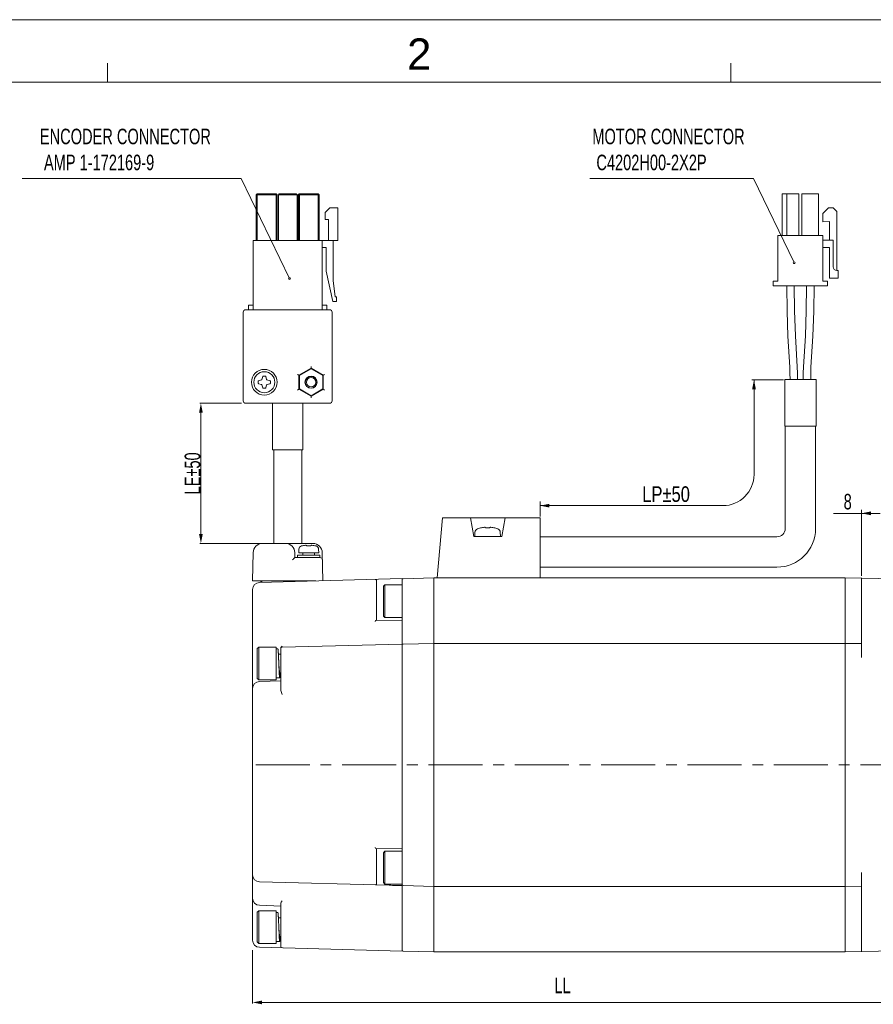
# Model space of a CAD drawing. Header units: millimetres. Extents: x -38 to 382, y -25 to 272.
# Tile 3 of 7: x 58 to 195, y 114 to 272. Entities that reach past the tile are written whole.
import ezdxf
from ezdxf.enums import TextEntityAlignment as Align

# ---------------------------------------------------------------- set-up
doc = ezdxf.new("R2010")
doc.units = ezdxf.units.MM
doc.header["$LTSCALE"] = 23.1
doc.linetypes.add('CENTER', pattern=[0.6, 0.375, -0.075, 0.075, -0.075])
doc.layers.get('0').update_dxf_attribs({"linetype": 'CONTINUOUS'})
for name, color, linetype in [('02___PRT_ALL_AXES', 7, 'CONTINUOUS'), ('06___PRT_ALL_SURFS', 7, 'CONTINUOUS'), ('7_ALL_FEATURES', 7, 'CONTINUOUS'), ('AXS', 7, 'CONTINUOUS'), ('DEFAULT_1', 7, 'CENTER')]:
    doc.layers.add(name, color=color, linetype=linetype)
doc.styles.get("Standard").update_dxf_attribs({"font": 'txt', "width": 0.7})
doc.styles.add('TEXTSTYLE_0', font='txt', dxfattribs={"width": 0.8})

# ---------------------------------------------------------------- blocks, each defined once
blk = doc.blocks.new('_FILLED')
at = {"color": 0, "linetype": 'ByBlock'}
blk.add_solid([(0, 0), (-1, 0.2), (-1, -0.2)], dxfattribs=at)

msp = doc.modelspace()

# ---------------------------------------------------------------- linework, layer by layer
at = {"color": 7, "linetype": 'Continuous', "lineweight": 13}
for p, q in [((-37.7227, 272.1994), (382.2773, 272.1994)), ((72.2773, 262.1994), (72.2773, 265.1994)), ((172.2773, 262.1994), (172.2773, 265.1994)), ((-27.7227, 262.1994), (372.2773, 262.1994)), ((96.2597, 244.2471), (96.1097, 244.0971)), ((96.1097, 236.7471), (96.1097, 244.0971)), ((96.2597, 244.0971), (96.1847, 244.1721)), ((96.2597, 244.2471), (99.3347, 244.2471)), ((96.2597, 236.7471), (96.2597, 244.0971)), ((96.2597, 244.0971), (99.3347, 244.0971)), ((99.4847, 244.0971), (99.3347, 244.2471)), ((99.4097, 244.1721), (99.3347, 244.0971)), ((99.3347, 236.7471), (99.3347, 244.0971)), ((99.4847, 236.7471), (99.4847, 244.0971)), ((99.6722, 244.0971), (99.8222, 244.2471)), ((99.6722, 244.0971), (102.6722, 244.0971)), ((99.8223, 244.2471), (102.5221, 244.2471)), ((102.6722, 244.0971), (102.5222, 244.2471)), ((103.0097, 244.2471), (102.8597, 244.0971)), ((102.8597, 236.7471), (102.8597, 244.0971)), ((103.0097, 244.0971), (102.9347, 244.1721)), ((103.0097, 244.2471), (106.0847, 244.2471)), ((103.0097, 236.7471), (103.0097, 244.0971)), ((103.0097, 244.0971), (106.0847, 244.0971)), ((103.0472, 244.0971), (103.1972, 244.2471)), ((106.0472, 244.0971), (105.8972, 244.2471)), ((106.2347, 244.0971), (106.0847, 244.2471)), ((106.1597, 244.1721), (106.0847, 244.0971)), ((106.0847, 236.7471), (106.0847, 244.0971)), ((106.2347, 236.7471), (106.2347, 244.0971)), ((107.9222, 241.9922), (107.1722, 241.2422)), ((109.1972, 241.9922), (107.9222, 241.9922)), ((109.1972, 236.7422), (109.1972, 241.9922)), ((107.1722, 241.2422), (107.1722, 240.1172)), ((107.1722, 240.1172), (107.6972, 240.1172)), ((107.6972, 240.1172), (107.6972, 236.7422)), ((95.6222, 225.6471), (95.6222, 236.7471)), ((95.6222, 236.7471), (106.7222, 236.7471)), ((106.7222, 225.6471), (106.7222, 236.7471)), ((106.7222, 236.7422), (109.1972, 236.7422)), ((106.7222, 235.6172), (107.3222, 235.6172)), ((107.3222, 235.6172), (107.3222, 231.8672)), ((108.4472, 230.3672), (108.4472, 236.7422)), ((107.3222, 231.8672), (108.3945, 226.9922)), ((108.7695, 227.7422), (108.4472, 230.3672)), ((108.9945, 227.7422), (108.7695, 227.7422)), ((108.9945, 226.9922), (108.9945, 227.7422)), ((94.8722, 225.6471), (94.8722, 226.3971)), ((94.8722, 226.3971), (95.6222, 226.3971)), ((106.7222, 226.3971), (107.4722, 226.3971)), ((107.4722, 226.3971), (107.4722, 225.6471)), ((108.3945, 226.9922), (108.9945, 226.9922)), ((94.0472, 211.0221), (94.0472, 225.2721)), ((94.4222, 225.6471), (107.9222, 225.6471)), ((108.2972, 225.2721), (108.2972, 211.0221)), ((97.0472, 214.4502), (97.1789, 214.9415)), ((97.2513, 214.9971), (97.5931, 214.9971)), ((97.6655, 214.9415), (97.7972, 214.4502)), ((102.9736, 215.1471), (104.9222, 216.2721)), ((102.9736, 212.8971), (102.9736, 215.1471)), ((104.9222, 216.2721), (106.8707, 215.1471)), ((106.8707, 215.1471), (106.8707, 212.8971)), ((96.4472, 213.8512), (96.4472, 214.193)), ((96.5028, 214.2655), (96.9942, 214.3971)), ((96.5028, 213.7788), (96.9942, 213.6471)), ((97.1789, 213.1027), (97.0472, 213.5941)), ((97.6655, 213.1027), (97.7972, 213.5941)), ((97.8502, 214.3971), (98.3416, 214.2655)), ((98.3416, 213.7788), (97.8502, 213.6471)), ((98.3972, 214.193), (98.3972, 213.8512)), ((180.7285, 214.3975), (175.6455, 214.3975)), ((176.0035, 199.2153), (176.0035, 214.3975)), ((180.9285, 206.9721), (180.9285, 214.4721)), ((185.9535, 214.4721), (180.9285, 214.4721)), ((185.9535, 206.9721), (185.9535, 214.4721)), ((97.5931, 213.0471), (97.2513, 213.0471)), ((104.9222, 211.7721), (102.9736, 212.8971)), ((106.8707, 212.8971), (104.9222, 211.7721)), ((93.7597, 210.6471), (87.0643, 210.6471)), ((94.4222, 210.6471), (107.9222, 210.6471)), ((87.2443, 189.6471), (87.2443, 209.1471)), ((185.9535, 206.9721), (180.9285, 206.9721)), ((181.0035, 190.5278), (181.0035, 206.9721)), ((185.8785, 190.5278), (185.8785, 206.9721)), ((98.9222, 203.1471), (98.9222, 188.1471)), ((103.4222, 203.1471), (103.4222, 188.1471)), ((141.6722, 194.8952), (141.6722, 192.4577)), ((141.6722, 194.2153), (171.0035, 194.2153)), ((188.7366, 192.9831), (196.2722, 192.9831)), ((193.2722, 193.5321), (193.2722, 182.9309)), ((131.2272, 189.97), (131.1898, 189.2577)), ((132.0898, 190.6562), (131.6065, 190.4969)), ((132.1642, 190.6626), (132.1498, 190.6602)), ((132.1798, 190.6653), (132.1628, 190.6624)), ((132.1974, 190.6685), (132.1781, 190.665)), ((132.2167, 190.6722), (132.1955, 190.6682)), ((132.2374, 190.6762), (132.2146, 190.6718)), ((132.2671, 190.6821), (132.235, 190.6757)), ((132.7926, 190.7425), (132.7926, 190.7425)), ((132.8443, 190.7225), (132.7926, 190.7425)), ((132.9034, 190.6913), (132.844, 190.7226)), ((132.9412, 190.6656), (132.9031, 190.6914)), ((132.9742, 190.6605), (132.9517, 190.6635)), ((133.0026, 190.6584), (132.9736, 190.6606)), ((133.0019, 190.6584), (133.0009, 190.6584)), ((133.036, 190.6574), (133.0026, 190.6584)), ((133.0728, 190.6579), (133.0349, 190.6574)), ((133.1316, 190.66), (133.0703, 190.6578)), ((133.2031, 190.6614), (133.1307, 190.6599)), ((133.2551, 190.6617), (133.2024, 190.6614)), ((133.3086, 190.6614), (133.2551, 190.6617)), ((133.3801, 190.6599), (133.3077, 190.6614)), ((133.4398, 190.6578), (133.3794, 190.6599)), ((133.4752, 190.6574), (133.4741, 190.6574)), ((133.5372, 190.6606), (133.5082, 190.6584)), ((133.5584, 190.6635), (133.5365, 190.6606)), ((133.5711, 190.6661), (133.5584, 190.6635)), ((133.6072, 190.6916), (133.5689, 190.6656)), ((133.6664, 190.7227), (133.607, 190.6914)), ((133.7175, 190.7425), (133.6661, 190.7226)), ((133.7637, 190.7498), (133.7763, 190.7493)), ((133.7763, 190.7493), (133.7763, 190.7493)), ((133.9276, 190.7334), (133.7767, 190.7492)), ((134.2639, 190.6779), (134.243, 190.6821)), ((134.4204, 190.6562), (134.9036, 190.4969)), ((135.283, 189.97), (135.3203, 189.2577)), ((98.2597, 188.1471), (87.0643, 188.1471)), ((97.126, 188.1471), (105.2184, 188.1471)), ((141.6722, 189.2153), (179.691, 189.2153)), ((95.6262, 186.6733), (95.5472, 182.1471)), ((102.3229, 186.6733), (102.3365, 185.8971)), ((102.9651, 187.2276), (102.9347, 186.6471)), ((102.9347, 186.6471), (106.1597, 186.6471)), ((103.498, 187.7825), (103.4678, 187.7769)), ((103.5387, 187.7904), (103.4966, 187.7823)), ((103.5592, 187.7945), (103.5387, 187.7904)), ((104.1371, 187.8346), (104.0848, 187.8549)), ((104.1951, 187.804), (104.1369, 187.8347)), ((104.2335, 187.7779), (104.1949, 187.8041)), ((104.2335, 187.7779), (104.2289, 187.7791)), ((104.2467, 187.7752), (104.2334, 187.778)), ((104.2334, 187.778), (104.2335, 187.7779)), ((104.2778, 187.7705), (104.2459, 187.7754)), ((104.3147, 187.7679), (104.277, 187.7707)), ((104.354, 187.7678), (104.3128, 187.7679)), ((104.368, 187.7685), (104.3535, 187.7678)), ((104.4192, 187.7708), (104.354, 187.7678)), ((104.4881, 187.7727), (104.4185, 187.7708)), ((104.5472, 187.7732), (104.4875, 187.7727)), ((104.6076, 187.7727), (104.5472, 187.7732)), ((104.6765, 187.7708), (104.6069, 187.7727)), ((104.7424, 187.7678), (104.6759, 187.7708)), ((104.7816, 187.7679), (104.7409, 187.7678)), ((104.8182, 187.7707), (104.7806, 187.7679)), ((104.8489, 187.7754), (104.8174, 187.7707)), ((104.861, 187.778), (104.8489, 187.7754)), ((104.861, 187.778), (104.8608, 187.7779)), ((104.8997, 187.8043), (104.8609, 187.7779)), ((104.9577, 187.8348), (104.8995, 187.8041)), ((105.0096, 187.8549), (104.9575, 187.8347)), ((105.0559, 187.8622), (105.0684, 187.8617)), ((105.0685, 187.8617), (105.0684, 187.8617)), ((105.2212, 187.8456), (105.0688, 187.8617)), ((105.5575, 187.79), (105.5352, 187.7945)), ((105.598, 187.7822), (105.5561, 187.7903)), ((105.6279, 187.7767), (105.598, 187.7822)), ((105.6286, 187.7766), (105.6139, 187.7793)), ((105.6701, 187.7685), (105.6279, 187.7767)), ((105.6775, 187.7672), (105.6702, 187.7685)), ((106.1293, 187.2276), (106.1597, 186.6471)), ((106.7969, 182.1663), (106.7182, 186.6733)), ((102.3364, 185.8971), (106.3632, 185.8971)), ((102.7472, 185.9721), (102.7472, 186.1971)), ((106.2722, 186.2721), (102.8222, 186.2721)), ((106.3472, 185.9721), (106.3472, 186.1971)), ((141.6722, 184.3403), (179.691, 184.3403)), ((95.5472, 182.1471), (105.6999, 182.1471)), ((96.6427, 181.9004), (119.5472, 182.5002)), ((97.0472, 182.1471), (97.0472, 181.911)), ((115.4222, 182.1612), (115.4222, 175.8643)), ((119.5472, 122.7402), (119.5472, 182.5002)), ((124.6472, 182.6202), (119.6934, 182.4964)), ((124.6472, 122.6202), (124.6472, 182.6202)), ((190.6472, 182.6202), (124.6472, 182.6202)), ((190.6472, 182.6202), (198.8972, 182.4762)), ((190.6472, 182.6202), (190.6472, 122.6202)), ((193.2722, 169.8692), (193.2722, 182.5744)), ((95.5472, 124.4646), (95.5472, 180.7758)), ((116.5472, 181.2702), (116.7722, 181.4952)), ((116.5472, 181.2701), (116.5472, 176.4703)), ((116.7722, 181.4952), (116.7722, 176.2452)), ((119.5472, 175.7202), (115.4222, 175.8643)), ((116.5472, 176.4702), (116.7722, 176.2452)), ((96.2972, 171.2952), (96.5222, 171.5202)), ((96.2972, 171.2951), (96.2972, 166.4953)), ((96.5222, 171.5202), (96.5222, 166.2702)), ((100.0472, 164.8469), (100.0472, 171.2796)), ((100.2663, 171.4953), (119.5472, 172.0002)), ((124.6472, 172.1202), (119.6934, 171.9964)), ((190.6472, 172.1202), (124.6472, 172.1202)), ((193.2722, 172.1202), (190.6472, 172.0744)), ((96.2972, 166.4952), (96.5222, 166.2702)), ((100.0472, 166.1273), (96.6329, 166.0081)), ((95.5097, 161.6202), (95.5097, 143.6202)), ((95.5097, 161.6202), (95.5472, 161.6202)), ((95.5097, 143.6202), (95.5472, 143.6202)), ((115.4222, 139.1262), (119.5472, 139.2702)), ((115.4222, 139.1262), (115.4222, 133.5792)), ((116.5472, 138.5202), (116.7722, 138.7452)), ((116.5472, 138.5201), (116.5472, 133.7203)), ((116.7722, 138.7452), (116.7722, 133.4952)), ((193.2722, 122.666), (193.2722, 135.3712)), ((96.6427, 133.84), (117.4398, 133.2954)), ((116.5472, 133.7202), (116.7722, 133.4952)), ((119.6934, 133.244), (124.6472, 133.1202)), ((190.6472, 133.1202), (124.6472, 133.1202)), ((190.6472, 133.166), (193.2722, 133.1202)), ((96.6329, 130.0823), (100.0472, 129.9631)), ((100.0472, 123.47), (100.0472, 130.3594)), ((96.2972, 128.9952), (96.5222, 129.2202)), ((96.2972, 128.9951), (96.2972, 124.1953)), ((96.5222, 129.2202), (96.5222, 123.9702)), ((96.2972, 124.1952), (96.5222, 123.9702)), ((96.6427, 123.34), (119.5472, 122.7402)), ((95.5472, 122.8861), (95.5472, 114.3152)), ((124.6472, 122.6202), (119.6934, 122.744)), ((190.6472, 122.6202), (124.6472, 122.6202)), ((190.6472, 122.6202), (198.8972, 122.7642)), ((197.7722, 114.4952), (97.0472, 114.4952))]:
    msp.add_line(p, q, dxfattribs=at)
at = {"lineweight": 13}
for p, q in [((93.7024, 246.7265), (58.5651, 246.7265)), ((93.7024, 246.7265), (101.4591, 230.645)), ((149.6377, 246.7265), (175.9164, 246.7265)), ((175.9164, 246.7265), (182.3724, 233.3417))]:
    msp.add_line(p, q, dxfattribs=at)
at = {"color": 7, "linetype": 'Continuous', "lineweight": 13}
for points in [[(181.7339, 216.4407), (181.4394, 221.4315), (181.2974, 225.4496), (181.25, 229.4721)], [(182.6381, 221.488), (182.497, 225.4778), (182.45, 229.4721)], [(183.9493, 216.4973), (184.2439, 221.488), (184.3849, 225.4778), (184.432, 229.4721)], [(185.4425, 221.4315), (185.5846, 225.4496), (185.632, 229.4721)], [(182.9803, 214.4721), (182.9684, 215.4852), (182.9326, 216.4973), (182.6381, 221.488)], [(185.1016, 214.4721), (185.1132, 215.457), (185.148, 216.4407), (185.4425, 221.4315)], [(183.9016, 214.4721), (183.9136, 215.4852), (183.9493, 216.4973)], [(181.7803, 214.4721), (181.7687, 215.457), (181.7339, 216.4407)], [(132.151, 190.6604), (132.1402, 190.6588), (132.1327, 190.6577), (132.1286, 190.6573), (132.1278, 190.6572)], [(132.7334, 190.7492), (132.584, 190.7336), (132.4165, 190.7095), (132.2671, 190.6821)], [(132.7334, 190.7492), (132.7753, 190.747), (132.7926, 190.7425)], [(132.7735, 190.7471), (132.7698, 190.748), (132.7464, 190.7498), (132.7338, 190.7493)], [(132.9524, 190.6634), (132.9392, 190.666), (132.9373, 190.6665)], [(133.5092, 190.6584), (133.4762, 190.6574), (133.4398, 190.6578)], [(133.5725, 190.6663), (133.5734, 190.6667), (133.5711, 190.6661)], [(133.7175, 190.7425), (133.7403, 190.748), (133.7637, 190.7498)], [(134.243, 190.6821), (134.0951, 190.7092), (133.9276, 190.7334)], [(134.3736, 190.6583), (134.363, 190.6598), (134.3487, 190.6621), (134.3314, 190.6651), (134.3112, 190.6688), (134.2886, 190.6731), (134.2639, 190.6779)], [(134.3806, 190.6573), (134.3822, 190.6572), (134.3805, 190.6574), (134.3736, 190.6583)], [(103.4678, 187.7769), (103.4244, 187.7686), (103.4172, 187.7673), (103.415, 187.7669)], [(104.0255, 187.8617), (103.8743, 187.8458), (103.71, 187.8221), (103.5592, 187.7945)], [(104.0255, 187.8617), (104.0674, 187.8594), (104.0847, 187.8549)], [(104.8654, 187.7791), (104.866, 187.7793), (104.8626, 187.7784), (104.8608, 187.7779)], [(105.0096, 187.8549), (105.0324, 187.8604), (105.0559, 187.8622)], [(105.5351, 187.7945), (105.3855, 187.8219), (105.2212, 187.8456)], [(105.6777, 187.7671), (105.6795, 187.7669), (105.6772, 187.7673)]]:
    msp.add_lwpolyline(points, dxfattribs=at)
for centre, radius in [((97.4222, 214.0221), 2.0625), ((97.4222, 214.0221), 1.6875), ((104.9222, 214.0221), 0.9375), ((104.9222, 214.0221), 0.75)]:
    msp.add_circle(centre, radius, dxfattribs=at)
for centre, radius, start, end in [((182.4375, 233.2066), 0.15, 0, 180), ((182.4375, 233.2066), 0.15, 180, 0), ((101.4591, 230.645), 0.15, 0, 180), ((101.4591, 230.645), 0.15, 180, 0), ((94.4222, 225.2721), 0.375, 90, 180), ((107.9222, 225.2721), 0.375, 0, 90), ((97.2513, 214.9221), 0.075, 90, 165), ((97.5931, 214.9221), 0.075, 15, 90), ((96.5222, 214.193), 0.075, 105, 180), ((96.5222, 213.8512), 0.075, 180, 255), ((96.9747, 214.4696), 0.075, 285, 345), ((96.9747, 213.5747), 0.075, 15, 75), ((97.8696, 214.4696), 0.075, 195, 255), ((97.8696, 213.5747), 0.075, 105, 165), ((98.3222, 214.193), 0.075, 0, 75), ((98.3222, 213.8512), 0.075, 285, 360), ((97.2513, 213.1221), 0.075, 195, 270), ((97.5931, 213.1221), 0.075, 270, 345), ((94.4222, 211.0221), 0.375, 180, 270), ((107.9222, 211.0221), 0.375, 270, 0), ((171.0035, 199.2153), 5, 270, 0), ((131.8263, 189.9386), 0.6, 111.489952, 177), ((132.1301, 190.5117), 0.15, 80.273772, 104.988234), ((134.3801, 190.5117), 0.15, 75.011766, 96.45448), ((134.6838, 189.9386), 0.6, 3, 68.510048), ((179.691, 190.5278), 6.1875, 270, 0), ((179.691, 190.5278), 1.3125, 270, 0), ((97.126, 186.6471), 1.5, 90.000036, 179.000001), ((100.8231, 186.6471), 1.5, 1, 90), ((105.2184, 186.6471), 1.5, 1, 90), ((103.5643, 187.1962), 0.6, 108.603743, 177), ((103.4222, 187.6232), 0.15, 82.543542, 108.407635), ((105.6722, 187.6232), 0.15, 71.592365, 97.455993), ((105.5301, 187.1962), 0.6, 3, 71.396257), ((102.8222, 186.1971), 0.075, 90, 180), ((102.8222, 185.9721), 0.075, 180, 270), ((106.2722, 186.1971), 0.075, 0, 90), ((106.2722, 185.9721), 0.075, 270, 0), ((106.3632, 185.5221), 0.375, 1, 90), ((96.6722, 180.7758), 1.125, 91.5, 179.999206), ((115.1972, 182.1612), 0.225, 0.007136, 91.499813), ((119.6972, 182.3464), 0.15, 91.432096, 180), ((100.2722, 171.2704), 0.225, 91.500002, 180.00009), ((119.6972, 171.8464), 0.15, 91.432096, 150.478985), ((96.6722, 164.8838), 1.125, 92.000031, 180.000882), ((96.6722, 134.9646), 1.125, 180.001111, 268.500029), ((115.1972, 133.5792), 0.225, 268.5, 0), ((119.6972, 133.394), 0.15, 180, 268.567904), ((96.6722, 131.2066), 1.125, 180.001608, 268.000034), ((96.6722, 124.4646), 1.125, 180.000794, 268.500021), ((100.2722, 123.4701), 0.225, 180.009963, 268.500261), ((119.6972, 122.894), 0.15, 209.522635, 268.567904)]:
    msp.add_arc(centre, radius, start, end, dxfattribs=at)
for points, start_tangent, end_tangent in [([(104.9222, 216.5319), (104.9222, 216.4697), (104.9222, 216.4096), (104.9222, 216.3556), (104.9222, 216.3119), (104.9222, 216.2827), (104.9222, 216.2721)], (0, -1), (0, -1)), ([(102.7486, 215.277), (102.8025, 215.2459), (102.8546, 215.2159), (102.9013, 215.1889), (102.9392, 215.167), (102.9645, 215.1524), (102.9736, 215.1471)], (0.8660254, -0.5), (0.8660254, -0.5)), ([(107.0957, 215.277), (107.0419, 215.2459), (106.9898, 215.2159), (106.9431, 215.1889), (106.9052, 215.167), (106.8799, 215.1524), (106.8707, 215.1471)], (-0.8660254, -0.5), (-0.8660254, -0.5)), ([(102.7486, 212.7672), (102.8025, 212.7983), (102.8546, 212.8284), (102.9013, 212.8554), (102.9392, 212.8773), (102.9645, 212.8919), (102.9736, 212.8971)], (0.8660254, 0.5), (0.8660254, 0.5)), ([(104.9222, 211.5123), (104.9222, 211.5745), (104.9222, 211.6346), (104.9222, 211.6886), (104.9222, 211.7324), (104.9222, 211.7616), (104.9222, 211.7721)], (0, 1), (0, 1)), ([(107.0957, 212.7672), (107.0419, 212.7983), (106.9898, 212.8284), (106.9431, 212.8554), (106.9052, 212.8773), (106.8799, 212.8919), (106.8707, 212.8971)], (-0.8660254, 0.5), (-0.8660254, 0.5)), ([(102.3364, 185.8973), (102.3239, 185.886), (102.2941, 185.857), (102.2523, 185.8156), (102.2023, 185.7656), (102.1468, 185.7098), (102.0879, 185.6504), (102.0277, 185.5893), (101.968, 185.5287)], (-1, 0), (-0.70096452, -0.71319614)), ([(115.4222, 175.8653), (115.4037, 175.8485), (115.3628, 175.8107), (115.3097, 175.7605), (115.2508, 175.7042), (115.1913, 175.647)], (-0.74556673, -0.66643098), (-0.71921667, -0.69478585)), ([(100.0472, 171.2796), (100.0851, 171.4343)], (0.00000269, 1), (0.42390525, 0.90570654)), ([(100.0851, 171.4343), (100.1674, 171.5624), (100.1791, 171.5766)], (0.42390525, 0.90570654), (0.64501721, 0.76416804)), ([(100.1791, 171.5766), (100.2658, 171.668)], (0.64501721, 0.76416804), (0.72399028, 0.68981018)), ([(100.2663, 163.8857), (100.166, 164.2097), (100.0842, 164.5316), (100.0472, 164.8469)], (-0.30430155, 0.95257576), (0, 1)), ([(115.1913, 139.3434), (115.2508, 139.2862), (115.3097, 139.2299), (115.3628, 139.1797), (115.4037, 139.1419), (115.4222, 139.1251)], (0.71921667, -0.69478585), (0.74556673, -0.66643098)), ([(119.5472, 133.2379), (118.4935, 133.2672), (117.4398, 133.2954)], (-0.99959652, 0.02840401), (-0.99965733, 0.02617694)), ([(100.0472, 130.3594), (100.0852, 130.4998), (100.1675, 130.6457), (100.2661, 130.7968)], (-0.00000416, 1), (0.54561416, 0.83803651))]:
    msp.add_spline(points, degree=3, dxfattribs=dict(at, start_tangent=start_tangent, end_tangent=end_tangent))
at = {"layer": '02___PRT_ALL_AXES', "color": 7, "linetype": 'Continuous', "lineweight": 13}
for p, q in [((99.6722, 236.7471), (99.6722, 244.0971)), ((102.6722, 236.7471), (102.6722, 244.0971)), ((103.0472, 236.7471), (103.0472, 244.0971)), ((106.0472, 236.7471), (106.0472, 244.0971)), ((103.0472, 215.1047), (104.9222, 216.1872)), ((103.0472, 212.9396), (103.0472, 215.1047)), ((104.9222, 216.1872), (106.7972, 215.1047)), ((106.7972, 215.1047), (106.7972, 212.9396)), ((104.9222, 211.8571), (103.0472, 212.9396)), ((106.7972, 212.9396), (104.9222, 211.8571)), ((98.7347, 210.6471), (98.7347, 203.1471)), ((103.6097, 210.6471), (103.6097, 203.1471)), ((103.6097, 203.1471), (98.7347, 203.1471)), ((116.7722, 181.4952), (119.5472, 181.4952)), ((116.7722, 176.2452), (119.5472, 176.2452)), ((96.5222, 171.5202), (99.2972, 171.5202)), ((99.2972, 171.5202), (99.2972, 166.2702)), ((99.6802, 170.3952), (100.0472, 170.3952)), ((96.5222, 166.2702), (99.2972, 166.2702)), ((99.8972, 167.3952), (100.0472, 167.3952)), ((116.7722, 138.7452), (119.5472, 138.7452)), ((116.7722, 133.4952), (119.5472, 133.4952)), ((96.5222, 129.2202), (99.2972, 129.2202)), ((99.2972, 129.2202), (99.2972, 123.9702)), ((99.6802, 128.0952), (100.0472, 128.0952)), ((99.8972, 125.0952), (100.0472, 125.0952)), ((96.5222, 123.9702), (99.2972, 123.9702))]:
    msp.add_line(p, q, dxfattribs=at)
msp.add_circle((104.9222, 214.0221), 0.975, dxfattribs=at)
at = {"layer": '06___PRT_ALL_SURFS', "color": 7, "linetype": 'Continuous', "lineweight": 13}
for p, q in [((125.182, 182.6202), (126.0252, 192.2577)), ((126.0252, 192.2577), (141.6722, 192.2577))]:
    msp.add_line(p, q, dxfattribs=at)
at = {"layer": '06___PRT_ALL_SURFS', "color": 0, "linetype": 'Continuous', "lineweight": 13}
for p, q in [((130.4932, 192.2577), (131.0222, 189.2577)), ((136.0512, 192.2577), (135.5222, 189.2577)), ((141.6722, 182.6202), (141.6722, 192.2577)), ((131.0222, 189.2577), (135.5222, 189.2577))]:
    msp.add_line(p, q, dxfattribs=at)
at = {"layer": '7_ALL_FEATURES', "color": 7, "linetype": 'Continuous', "lineweight": 13}
for p, q in [((180.516, 237.5721), (180.516, 244.2471)), ((180.516, 244.2471), (183.216, 244.2471)), ((181.266, 237.5721), (181.266, 244.2471)), ((183.216, 237.5721), (183.216, 244.2471)), ((183.666, 237.5721), (183.666, 244.2471)), ((183.666, 244.2471), (186.366, 244.2471)), ((186.366, 237.5721), (186.366, 244.2471)), ((187.941, 241.9971), (187.041, 241.0971)), ((188.691, 241.9971), (187.941, 241.9971)), ((189.291, 241.3971), (188.691, 241.9971)), ((187.041, 241.0971), (187.041, 239.7471)), ((189.291, 231.9471), (189.291, 241.3971)), ((187.041, 239.7471), (188.091, 239.8221)), ((188.091, 239.8221), (188.091, 236.8221)), ((179.841, 237.5721), (179.841, 230.2221)), ((187.041, 237.5721), (179.841, 237.5721)), ((187.041, 237.5721), (187.041, 230.2221)), ((188.691, 236.8221), (187.041, 236.8221)), ((187.041, 235.6221), (188.091, 235.6221)), ((188.091, 235.6221), (188.091, 230.7471)), ((188.691, 232.5471), (188.691, 236.8221)), ((188.091, 230.7471), (189.516, 230.7471)), ((189.516, 231.9471), (189.291, 231.9471)), ((189.516, 230.7471), (189.516, 231.9471)), ((179.091, 230.2221), (179.091, 229.4721)), ((179.841, 230.2221), (179.091, 230.2221)), ((187.791, 229.4721), (179.091, 229.4721)), ((187.041, 230.2221), (187.791, 230.2221)), ((187.791, 230.2221), (187.791, 229.4721)), ((99.5972, 171.2202), (99.2972, 171.2202)), ((99.3347, 166.5702), (99.8972, 166.5702)), ((99.5972, 128.9202), (99.2972, 128.9202)), ((99.3347, 124.2702), (99.8972, 124.2702))]:
    msp.add_line(p, q, dxfattribs=at)
msp.add_arc((189.291, 232.5471), 0.6, 180, 270, dxfattribs=at)
for points, start_tangent, end_tangent in [([(99.7472, 168.8952), (99.74, 169.069), (99.7329, 169.2417), (99.7258, 169.4126), (99.7186, 169.5805), (99.7115, 169.7446), (99.7043, 169.904), (99.6972, 170.0577), (99.69, 170.2049), (99.6829, 170.3448), (99.6758, 170.4766), (99.6686, 170.5995), (99.6615, 170.713), (99.6543, 170.8162), (99.6472, 170.9087), (99.64, 170.99), (99.6329, 171.0595), (99.6258, 171.1169), (99.6186, 171.1619), (99.6115, 171.1942), (99.6043, 171.2137), (99.5972, 171.2202)], (-0.04103758, 0.9991576), (-1, -0.00000209)), ([(99.8972, 167.3952), (99.8884, 167.4016), (99.8795, 167.4207), (99.8707, 167.4525), (99.8619, 167.4965), (99.8531, 167.5525), (99.8443, 167.6199), (99.8354, 167.6982), (99.8266, 167.7867), (99.8178, 167.8847), (99.809, 167.9913), (99.8001, 168.1056), (99.7913, 168.2266), (99.7825, 168.3533), (99.7737, 168.4847), (99.7648, 168.6196), (99.756, 168.7568), (99.7472, 168.8952)], (-1, -0.00000105), (-0.06353314, 0.99797973)), ([(99.8972, 166.5702), (99.89, 166.5767), (99.8829, 166.5962), (99.8758, 166.6285), (99.8686, 166.6735), (99.8615, 166.7309), (99.8543, 166.8005), (99.8472, 166.8817), (99.84, 166.9742), (99.8329, 167.0774), (99.8258, 167.1909), (99.8186, 167.3138), (99.8115, 167.4456), (99.8043, 167.5855), (99.7972, 167.7327), (99.79, 167.8864), (99.7829, 168.0458), (99.7758, 168.2099), (99.7686, 168.3778), (99.7615, 168.5487), (99.7543, 168.7215), (99.7472, 168.8952)], (-1, -0.00000209), (-0.04103758, 0.9991576)), ([(99.3347, 166.5702), (99.3275, 166.5767), (99.3204, 166.5962), (99.3133, 166.6285), (99.3061, 166.6735), (99.299, 166.7309), (99.2971, 166.7483)], (-1, -0.00000209), (-0.10679189, 0.9942814)), ([(99.9686, 167.1909), (99.9615, 167.0774), (99.9543, 166.9742), (99.9472, 166.8817), (99.94, 166.8005), (99.9329, 166.7309), (99.9258, 166.6735), (99.9186, 166.6285), (99.9115, 166.5962), (99.9043, 166.5767), (99.8972, 166.5702)], (-0.06027125, -0.99818204), (-1, -0.00000209)), ([(99.9758, 167.3138), (99.9686, 167.1909)], (-0.0559409, -0.99843408), (-0.06027125, -0.99818204)), ([(99.9802, 167.3952), (99.9758, 167.3138)], (-0.05367713, -0.99855834), (-0.0559409, -0.99843408)), ([(99.7472, 126.5952), (99.74, 126.769), (99.7329, 126.9417), (99.7258, 127.1126), (99.7186, 127.2805), (99.7115, 127.4446), (99.7043, 127.604), (99.6972, 127.7577), (99.69, 127.9049), (99.6829, 128.0448), (99.6758, 128.1766), (99.6686, 128.2995), (99.6615, 128.413), (99.6543, 128.5162), (99.6472, 128.6087), (99.64, 128.69), (99.6329, 128.7595), (99.6258, 128.8169), (99.6186, 128.8619), (99.6115, 128.8942), (99.6043, 128.9137), (99.5972, 128.9202)], (-0.04103758, 0.9991576), (-1, -0.00000209)), ([(99.8972, 125.0952), (99.8884, 125.1016), (99.8795, 125.1207), (99.8707, 125.1525), (99.8619, 125.1965), (99.8531, 125.2525), (99.8443, 125.3199), (99.8354, 125.3982), (99.8266, 125.4867), (99.8178, 125.5847), (99.809, 125.6913), (99.8001, 125.8056), (99.7913, 125.9266), (99.7825, 126.0533), (99.7737, 126.1847), (99.7648, 126.3196), (99.756, 126.4568), (99.7472, 126.5952)], (-1, -0.00000105), (-0.06353314, 0.99797973)), ([(99.8972, 124.2702), (99.89, 124.2767), (99.8829, 124.2962), (99.8758, 124.3285), (99.8686, 124.3735), (99.8615, 124.4309), (99.8543, 124.5005), (99.8472, 124.5817), (99.84, 124.6742), (99.8329, 124.7774), (99.8258, 124.8909), (99.8186, 125.0138), (99.8115, 125.1456), (99.8043, 125.2855), (99.7972, 125.4327), (99.79, 125.5864), (99.7829, 125.7458), (99.7758, 125.9099), (99.7686, 126.0778), (99.7615, 126.2487), (99.7543, 126.4215), (99.7472, 126.5952)], (-1, -0.00000209), (-0.04103758, 0.9991576)), ([(99.9686, 124.8909), (99.9615, 124.7774), (99.9543, 124.6742), (99.9472, 124.5817), (99.94, 124.5005), (99.9329, 124.4309), (99.9258, 124.3735), (99.9186, 124.3285), (99.9115, 124.2962), (99.9043, 124.2767), (99.8972, 124.2702)], (-0.06027125, -0.99818204), (-1, -0.00000209)), ([(99.9758, 125.0138), (99.9686, 124.8909)], (-0.0559409, -0.99843408), (-0.06027125, -0.99818204)), ([(99.9802, 125.0952), (99.9758, 125.0138)], (-0.05367713, -0.99855834), (-0.0559409, -0.99843408)), ([(99.3347, 124.2702), (99.3275, 124.2767), (99.3204, 124.2962), (99.3133, 124.3285), (99.3061, 124.3735), (99.299, 124.4309), (99.2971, 124.4483)], (-1, -0.00000209), (-0.10679189, 0.9942814))]:
    msp.add_spline(points, degree=3, dxfattribs=dict(at, start_tangent=start_tangent, end_tangent=end_tangent))
at = {"layer": 'AXS', "color": 7, "linetype": 'Continuous', "lineweight": 13}
for p, q in [((103.6097, 186.6471), (103.6097, 186.2721)), ((105.4847, 186.6471), (105.4847, 186.2721)), ((96.8597, 182.1471), (96.8597, 181.9061)), ((103.6097, 182.1471), (103.6097, 182.0829)), ((105.4847, 182.1471), (105.4847, 182.132))]:
    msp.add_line(p, q, dxfattribs=at)
at = {"layer": 'DEFAULT_1', "color": 7, "linetype": 'CENTER', "lineweight": 13}
msp.add_line((96.0472, 152.6202), (227.2133, 152.6202), dxfattribs=at)

# ---------------------------------------------------------------- block references
at = {"color": 7, "linetype": 'Continuous', "lineweight": 13, "xscale": 1.5, "yscale": 1.5, "zscale": 1.5}
for p, rotation in [((176.0035, 214.3975), 90), ((87.2443, 210.6471), 90), ((141.6722, 194.2153), 180), ((193.2722, 192.9831), 180), ((87.2443, 188.1471), 270), ((95.5472, 114.4952), 180)]:
    msp.add_blockref('_FILLED', p, dxfattribs=dict(at, rotation=rotation))

# ---------------------------------------------------------------- texts
at = {"color": 7, "linetype": 'Continuous', "lineweight": 13, "style": 'TEXTSTYLE_0', "width": 1.165428}
msp.add_text('2', height=5, dxfattribs=at).set_placement((120.3409, 264.1948), (124.2257, 264.1948), align=Align.FIT)
at = {"color": 7, "linetype": 'Continuous', "lineweight": 13, "width": 0.793333}
msp.add_text('LP%%p50', height=2.5, dxfattribs=at).set_placement((161.8939, 194.819), align=Align.CENTER)
at = {"color": 7, "linetype": 'Continuous', "lineweight": 13, "width": 0.7}
msp.add_text('8', height=2.5, dxfattribs=at).set_placement((190.3909, 193.6081))
at = {"lineweight": 13, "char_height": 2.5, "attachment_point": 1}
for s, insert, width in [('ENCODER CONNECTOR\\P AMP 1-172169-9', (61.412, 254.7083), 34.804754), ('MOTOR CONNECTOR\\P C4202H00-2X2P', (150.06, 254.7083), 34.804754), ('LL', (143.9818, 118.4775), 9.366416)]:
    msp.add_mtext(s, dxfattribs=dict(at, insert=insert, width=width))
at = {"color": 7, "linetype": 'Continuous', "lineweight": 13, "insert": (85.9043, 199.3971), "char_height": 2.5, "attachment_point": 5, "rotation": 90}
msp.add_mtext('LE%%P50', dxfattribs=at)

doc.saveas('drawing.dxf')
